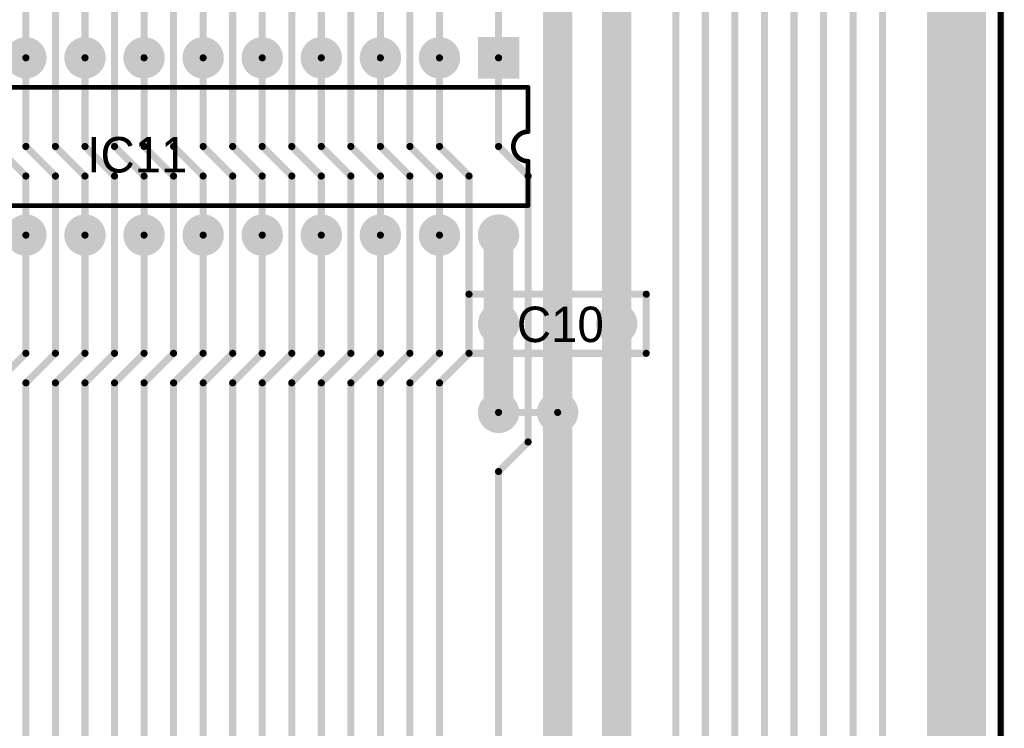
# Model space of a CAD drawing. Extents: x 0.68 to 5.66, y 1.09 to 10.11.
# Tile 17 of 30: x 3.99 to 5.66, y 4.12 to 5.31. Entities that reach past the tile are written whole.
import ezdxf

# ---------------------------------------------------------------- set-up
doc = ezdxf.new("R2010")
doc.units = 0
doc.layers.get('0').update_dxf_attribs({"linetype": 'CONTINUOUS'})
for name, color, linetype in [('BOTTOMLAYER', 5, 'CONTINUOUS'), ('BOTTOMSOLDER', 6, 'CONTINUOUS'), ('MULTILAYER', 9, 'CONTINUOUS'), ('PADHOLE', 156, 'CONTINUOUS'), ('TOPOVERLAY', 2, 'CONTINUOUS'), ('TOPSOLDER', 216, 'CONTINUOUS')]:
    doc.layers.add(name, color=color, linetype=linetype)

# ---------------------------------------------------------------- blocks, each defined once
blk = doc.blocks.new('RAD0_2S_15')
at = {"layer": 'BOTTOMSOLDER', "const_width": 0.035}
for points in [[(-0.2175, 0, 1), (-0.1825, 0, 1)], [(-0.0175, 0, 1), (0.0175, 0, 1)]]:
    blk.add_lwpolyline(points, format="xyb", close=True, dxfattribs=at)
at = {"layer": 'MULTILAYER', "const_width": 0.031}
for points in [[(-0.2155, 0, 1), (-0.1845, 0, 1)], [(-0.0155, 0, 1), (0.0155, 0, 1)]]:
    blk.add_lwpolyline(points, format="xyb", close=True, dxfattribs=at)
at = {"layer": 'PADHOLE', "const_width": 0.0155}
for points in [[(-0.20775, 0, 1), (-0.19225, 0, 1)], [(-0.00775, 0, 1), (0.00775, 0, 1)]]:
    blk.add_lwpolyline(points, format="xyb", close=True, dxfattribs=at)
at = {"layer": 'TOPOVERLAY', "const_width": 0.012}
for points in [[(-0.25, 0.05), (0.05, 0.05)], [(-0.25, -0.05), (-0.25, 0.05)], [(0.05, -0.05), (0.05, 0.05)], [(-0.25, -0.05), (0.05, -0.05)]]:
    blk.add_lwpolyline(points, dxfattribs=at)
at = {"layer": 'TOPOVERLAY', "const_width": 0.006}
for points in [[(-0.253, 0.05, 1), (-0.247, 0.05, 1)], [(-0.253, 0.05, 1), (-0.247, 0.05, 1)], [(0.047, 0.05, 1), (0.053, 0.05, 1)], [(0.047, 0.05, 1), (0.053, 0.05, 1)], [(-0.253, -0.05, 1), (-0.247, -0.05, 1)], [(-0.253, -0.05, 1), (-0.247, -0.05, 1)], [(0.047, -0.05, 1), (0.053, -0.05, 1)], [(0.047, -0.05, 1), (0.053, -0.05, 1)]]:
    blk.add_lwpolyline(points, format="xyb", close=True, dxfattribs=at)
at = {"layer": 'TOPSOLDER', "const_width": 0.035}
for points in [[(-0.2175, 0, 1), (-0.1825, 0, 1)], [(-0.0175, 0, 1), (0.0175, 0, 1)]]:
    blk.add_lwpolyline(points, format="xyb", close=True, dxfattribs=at)
blk = doc.blocks.new('DIP28S_28')
at = {"layer": 'BOTTOMSOLDER', "const_width": 0.035}
for points in [[(-1.3175, 0, 1), (-1.2825, 0, 1)], [(-1.2175, 0, 1), (-1.1825, 0, 1)], [(-1.1175, 0, 1), (-1.0825, 0, 1)], [(-1.0175, 0, 1), (-0.9825, 0, 1)], [(-0.9175, 0, 1), (-0.8825, 0, 1)], [(-0.8175, 0, 1), (-0.7825, 0, 1)], [(-0.7175, 0, 1), (-0.6825, 0, 1)], [(-0.6175, 0, 1), (-0.5825, 0, 1)], [(-0.5175, 0, 1), (-0.4825, 0, 1)], [(-0.4175, 0, 1), (-0.3825, 0, 1)], [(-0.3175, 0, 1), (-0.2825, 0, 1)], [(-0.2175, 0, 1), (-0.1825, 0, 1)], [(-0.1175, 0, 1), (-0.0825, 0, 1)], [(-1.3175, -0.3, 1), (-1.2825, -0.3, 1)], [(-1.2175, -0.3, 1), (-1.1825, -0.3, 1)], [(-1.1175, -0.3, 1), (-1.0825, -0.3, 1)], [(-1.0175, -0.3, 1), (-0.9825, -0.3, 1)], [(-0.9175, -0.3, 1), (-0.8825, -0.3, 1)], [(-0.8175, -0.3, 1), (-0.7825, -0.3, 1)], [(-0.7175, -0.3, 1), (-0.6825, -0.3, 1)], [(-0.6175, -0.3, 1), (-0.5825, -0.3, 1)], [(-0.5175, -0.3, 1), (-0.4825, -0.3, 1)], [(-0.4175, -0.3, 1), (-0.3825, -0.3, 1)], [(-0.3175, -0.3, 1), (-0.2825, -0.3, 1)], [(-0.2175, -0.3, 1), (-0.1825, -0.3, 1)], [(-0.1175, -0.3, 1), (-0.0825, -0.3, 1)], [(-0.0175, -0.3, 1), (0.0175, -0.3, 1)]]:
    blk.add_lwpolyline(points, format="xyb", close=True, dxfattribs=at)
at = {"layer": 'BOTTOMSOLDER'}
blk.add_solid([(-0.035, -0.035), (0.035, -0.035), (-0.035, 0.035), (0.035, 0.035)], dxfattribs=at)
at = {"layer": 'MULTILAYER', "const_width": 0.031}
for points in [[(-1.3155, 0, 1), (-1.2845, 0, 1)], [(-1.2155, 0, 1), (-1.1845, 0, 1)], [(-1.1155, 0, 1), (-1.0845, 0, 1)], [(-1.0155, 0, 1), (-0.9845, 0, 1)], [(-0.9155, 0, 1), (-0.8845, 0, 1)], [(-0.8155, 0, 1), (-0.7845, 0, 1)], [(-0.7155, 0, 1), (-0.6845, 0, 1)], [(-0.6155, 0, 1), (-0.5845, 0, 1)], [(-0.5155, 0, 1), (-0.4845, 0, 1)], [(-0.4155, 0, 1), (-0.3845, 0, 1)], [(-0.3155, 0, 1), (-0.2845, 0, 1)], [(-0.2155, 0, 1), (-0.1845, 0, 1)], [(-0.1155, 0, 1), (-0.0845, 0, 1)], [(-1.3155, -0.3, 1), (-1.2845, -0.3, 1)], [(-1.2155, -0.3, 1), (-1.1845, -0.3, 1)], [(-1.1155, -0.3, 1), (-1.0845, -0.3, 1)], [(-1.0155, -0.3, 1), (-0.9845, -0.3, 1)], [(-0.9155, -0.3, 1), (-0.8845, -0.3, 1)], [(-0.8155, -0.3, 1), (-0.7845, -0.3, 1)], [(-0.7155, -0.3, 1), (-0.6845, -0.3, 1)], [(-0.6155, -0.3, 1), (-0.5845, -0.3, 1)], [(-0.5155, -0.3, 1), (-0.4845, -0.3, 1)], [(-0.4155, -0.3, 1), (-0.3845, -0.3, 1)], [(-0.3155, -0.3, 1), (-0.2845, -0.3, 1)], [(-0.2155, -0.3, 1), (-0.1845, -0.3, 1)], [(-0.1155, -0.3, 1), (-0.0845, -0.3, 1)], [(-0.0155, -0.3, 1), (0.0155, -0.3, 1)]]:
    blk.add_lwpolyline(points, format="xyb", close=True, dxfattribs=at)
at = {"layer": 'MULTILAYER'}
blk.add_solid([(-0.031, -0.031), (0.031, -0.031), (-0.031, 0.031), (0.031, 0.031)], dxfattribs=at)
at = {"layer": 'PADHOLE', "const_width": 0.0155}
for points in [[(-1.30775, 0, 1), (-1.29225, 0, 1)], [(-1.20775, 0, 1), (-1.19225, 0, 1)], [(-1.10775, 0, 1), (-1.09225, 0, 1)], [(-1.00775, 0, 1), (-0.99225, 0, 1)], [(-0.90775, 0, 1), (-0.89225, 0, 1)], [(-0.80775, 0, 1), (-0.79225, 0, 1)], [(-0.70775, 0, 1), (-0.69225, 0, 1)], [(-0.60775, 0, 1), (-0.59225, 0, 1)], [(-0.50775, 0, 1), (-0.49225, 0, 1)], [(-0.40775, 0, 1), (-0.39225, 0, 1)], [(-0.30775, 0, 1), (-0.29225, 0, 1)], [(-0.20775, 0, 1), (-0.19225, 0, 1)], [(-0.10775, 0, 1), (-0.09225, 0, 1)], [(-0.00775, 0, 1), (0.00775, 0, 1)], [(-1.30775, -0.3, 1), (-1.29225, -0.3, 1)], [(-1.20775, -0.3, 1), (-1.19225, -0.3, 1)], [(-1.10775, -0.3, 1), (-1.09225, -0.3, 1)], [(-1.00775, -0.3, 1), (-0.99225, -0.3, 1)], [(-0.90775, -0.3, 1), (-0.89225, -0.3, 1)], [(-0.80775, -0.3, 1), (-0.79225, -0.3, 1)], [(-0.70775, -0.3, 1), (-0.69225, -0.3, 1)], [(-0.60775, -0.3, 1), (-0.59225, -0.3, 1)], [(-0.50775, -0.3, 1), (-0.49225, -0.3, 1)], [(-0.40775, -0.3, 1), (-0.39225, -0.3, 1)], [(-0.30775, -0.3, 1), (-0.29225, -0.3, 1)], [(-0.20775, -0.3, 1), (-0.19225, -0.3, 1)], [(-0.10775, -0.3, 1), (-0.09225, -0.3, 1)], [(-0.00775, -0.3, 1), (0.00775, -0.3, 1)]]:
    blk.add_lwpolyline(points, format="xyb", close=True, dxfattribs=at)
at = {"layer": 'TOPOVERLAY', "const_width": 0.008}
for points in [[(-1.35, -0.25), (-1.35, -0.05)], [(-1.35, -0.05), (0.05, -0.05)], [(0.05, -0.125), (0.05, -0.05)], [(0.05, -0.25), (0.05, -0.175)], [(-1.35, -0.25), (0.05, -0.25)]]:
    blk.add_lwpolyline(points, dxfattribs=at)
at = {"layer": 'TOPOVERLAY', "const_width": 0.004}
for points in [[(-1.352, -0.05, 1), (-1.348, -0.05, 1)], [(-1.352, -0.05, 1), (-1.348, -0.05, 1)], [(0.048, -0.05, 1), (0.052, -0.05, 1)], [(0.048, -0.05, 1), (0.052, -0.05, 1)], [(0.048, -0.125, 1), (0.052, -0.125, 1)], [(0.048, -0.125, 1), (0.052, -0.125, 1)], [(0.048, -0.175, 1), (0.052, -0.175, 1)], [(0.048, -0.175, 1), (0.052, -0.175, 1)], [(-1.352, -0.25, 1), (-1.348, -0.25, 1)], [(-1.352, -0.25, 1), (-1.348, -0.25, 1)], [(0.048, -0.25, 1), (0.052, -0.25, 1)], [(0.048, -0.25, 1), (0.052, -0.25, 1)]]:
    blk.add_lwpolyline(points, format="xyb", close=True, dxfattribs=at)
at = {"layer": 'TOPOVERLAY', "const_width": 0.008}
blk.add_lwpolyline([(0.05, -0.175, -1), (0.05, -0.125)], format="xyb", dxfattribs=at)
at = {"layer": 'TOPSOLDER', "const_width": 0.035}
for points in [[(-1.3175, 0, 1), (-1.2825, 0, 1)], [(-1.2175, 0, 1), (-1.1825, 0, 1)], [(-1.1175, 0, 1), (-1.0825, 0, 1)], [(-1.0175, 0, 1), (-0.9825, 0, 1)], [(-0.9175, 0, 1), (-0.8825, 0, 1)], [(-0.8175, 0, 1), (-0.7825, 0, 1)], [(-0.7175, 0, 1), (-0.6825, 0, 1)], [(-0.6175, 0, 1), (-0.5825, 0, 1)], [(-0.5175, 0, 1), (-0.4825, 0, 1)], [(-0.4175, 0, 1), (-0.3825, 0, 1)], [(-0.3175, 0, 1), (-0.2825, 0, 1)], [(-0.2175, 0, 1), (-0.1825, 0, 1)], [(-0.1175, 0, 1), (-0.0825, 0, 1)], [(-1.3175, -0.3, 1), (-1.2825, -0.3, 1)], [(-1.2175, -0.3, 1), (-1.1825, -0.3, 1)], [(-1.1175, -0.3, 1), (-1.0825, -0.3, 1)], [(-1.0175, -0.3, 1), (-0.9825, -0.3, 1)], [(-0.9175, -0.3, 1), (-0.8825, -0.3, 1)], [(-0.8175, -0.3, 1), (-0.7825, -0.3, 1)], [(-0.7175, -0.3, 1), (-0.6825, -0.3, 1)], [(-0.6175, -0.3, 1), (-0.5825, -0.3, 1)], [(-0.5175, -0.3, 1), (-0.4825, -0.3, 1)], [(-0.4175, -0.3, 1), (-0.3825, -0.3, 1)], [(-0.3175, -0.3, 1), (-0.2825, -0.3, 1)], [(-0.2175, -0.3, 1), (-0.1825, -0.3, 1)], [(-0.1175, -0.3, 1), (-0.0825, -0.3, 1)], [(-0.0175, -0.3, 1), (0.0175, -0.3, 1)]]:
    blk.add_lwpolyline(points, format="xyb", close=True, dxfattribs=at)
at = {"layer": 'TOPSOLDER'}
blk.add_solid([(-0.035, -0.035), (0.035, -0.035), (-0.035, 0.035), (0.035, 0.035)], dxfattribs=at)

msp = doc.modelspace()

# ---------------------------------------------------------------- linework, layer by layer
at = {"layer": 'BOTTOMLAYER'}
for points, const_width in [([(5.65, 1.1), (5.65, 10.1)], 0.012), ([(5.6, 1.15), (5.6, 10.05)], 0.05), ([(5.55, 1.85), (5.55, 7.55)], 0.05), ([(5.1, 1.9), (5.1, 6.85)], 0.012), ([(5.15, 1.9), (5.15, 6.75)], 0.012), ([(5.2, 1.9), (5.2, 6.75)], 0.012), ([(5.25, 1.9), (5.25, 6.75)], 0.012), ([(5.3, 1.9), (5.3, 6.75)], 0.012), ([(5.35, 1.9), (5.35, 6.75)], 0.012), ([(5.4, 1.9), (5.4, 6.75)], 0.012), ([(5.45, 1.9), (5.45, 6.75)], 0.012), ([(4.9, 2.05), (4.9, 6.4)], 0.05), ([(5, 1.95), (5, 6.3)], 0.05), ([(4.8, 5.25), (4.8, 6.05)], 0.012), ([(4, 5.25), (4, 5.35)], 0.012), ([(4.05, 5.1), (4.05, 5.35)], 0.012), ([(4.1, 5.25), (4.1, 5.35)], 0.012), ([(4.15, 5.1), (4.15, 5.35)], 0.012), ([(4.2, 5.25), (4.2, 5.35)], 0.012), ([(4.25, 5.1), (4.25, 5.35)], 0.012), ([(4.3, 5.25), (4.3, 5.35)], 0.012), ([(4.35, 5.1), (4.35, 5.35)], 0.012), ([(4.4, 5.25), (4.4, 5.35)], 0.012), ([(4.45, 5.1), (4.45, 5.35)], 0.012), ([(4.5, 5.25), (4.5, 5.35)], 0.012), ([(4.55, 5.1), (4.55, 5.35)], 0.012), ([(4.6, 5.25), (4.6, 5.35)], 0.012), ([(4.65, 5.1), (4.65, 5.35)], 0.012), ([(4.7, 5.25), (4.7, 5.35)], 0.012), ([(4, 5.1), (4, 5.25)], 0.012), ([(4.1, 5.1), (4.1, 5.25)], 0.012), ([(4.2, 5.1), (4.2, 5.25)], 0.012), ([(4.3, 5.1), (4.3, 5.25)], 0.012), ([(4.4, 5.1), (4.4, 5.25)], 0.012), ([(4.5, 5.1), (4.5, 5.25)], 0.012), ([(4.6, 5.1), (4.6, 5.25)], 0.012), ([(4.7, 5.1), (4.7, 5.25)], 0.012), ([(4.8, 5.1), (4.8, 5.25)], 0.012), ([(3.95, 5.1), (4, 5.05)], 0.012), ([(4, 5.1), (4.05, 5.05)], 0.012), ([(4.05, 5.1), (4.1, 5.05)], 0.012), ([(4.1, 5.1), (4.15, 5.05)], 0.012), ([(4.15, 5.1), (4.2, 5.05)], 0.012), ([(4.2, 5.1), (4.25, 5.05)], 0.012), ([(4.25, 5.1), (4.3, 5.05)], 0.012), ([(4.3, 5.1), (4.35, 5.05)], 0.012), ([(4.35, 5.1), (4.4, 5.05)], 0.012), ([(4.4, 5.1), (4.45, 5.05)], 0.012), ([(4.45, 5.1), (4.5, 5.05)], 0.012), ([(4.5, 5.1), (4.55, 5.05)], 0.012), ([(4.55, 5.1), (4.6, 5.05)], 0.012), ([(4.6, 5.1), (4.65, 5.05)], 0.012), ([(4.65, 5.1), (4.7, 5.05)], 0.012), ([(4.7, 5.1), (4.75, 5.05)], 0.012), ([(4.8, 5.1), (4.85, 5.05)], 0.012), ([(4, 4.95), (4, 5.05)], 0.012), ([(4.05, 4.75), (4.05, 5.05)], 0.012), ([(4.1, 4.95), (4.1, 5.05)], 0.012), ([(4.15, 4.75), (4.15, 5.05)], 0.012), ([(4.2, 4.95), (4.2, 5.05)], 0.012), ([(4.25, 4.75), (4.25, 5.05)], 0.012), ([(4.3, 4.95), (4.3, 5.05)], 0.012), ([(4.35, 4.75), (4.35, 5.05)], 0.012), ([(4.4, 4.95), (4.4, 5.05)], 0.012), ([(4.45, 4.75), (4.45, 5.05)], 0.012), ([(4.5, 4.95), (4.5, 5.05)], 0.012), ([(4.55, 4.75), (4.55, 5.05)], 0.012), ([(4.6, 4.95), (4.6, 5.05)], 0.012), ([(4.65, 4.75), (4.65, 5.05)], 0.012), ([(4.7, 4.95), (4.7, 5.05)], 0.012), ([(4.75, 4.75), (4.75, 5.05)], 0.012), ([(4.85, 4.6), (4.85, 5.05)], 0.012), ([(4.8, 4.65), (4.8, 4.95)], 0.05), ([(4, 4.75), (4, 4.95)], 0.012), ([(4.1, 4.75), (4.1, 4.95)], 0.012), ([(4.2, 4.75), (4.2, 4.95)], 0.012), ([(4.3, 4.75), (4.3, 4.95)], 0.012), ([(4.4, 4.75), (4.4, 4.95)], 0.012), ([(4.5, 4.75), (4.5, 4.95)], 0.012), ([(4.6, 4.75), (4.6, 4.95)], 0.012), ([(4.7, 4.75), (4.7, 4.95)], 0.012), ([(3.95, 4.7), (4, 4.75)], 0.012), ([(4, 4.7), (4.05, 4.75)], 0.012), ([(4.05, 4.7), (4.1, 4.75)], 0.012), ([(4.1, 4.7), (4.15, 4.75)], 0.012), ([(4.15, 4.7), (4.2, 4.75)], 0.012), ([(4.2, 4.7), (4.25, 4.75)], 0.012), ([(4.25, 4.7), (4.3, 4.75)], 0.012), ([(4.3, 4.7), (4.35, 4.75)], 0.012), ([(4.35, 4.7), (4.4, 4.75)], 0.012), ([(4.4, 4.7), (4.45, 4.75)], 0.012), ([(4.45, 4.7), (4.5, 4.75)], 0.012), ([(4.5, 4.7), (4.55, 4.75)], 0.012), ([(4.55, 4.7), (4.6, 4.75)], 0.012), ([(4.6, 4.7), (4.65, 4.75)], 0.012), ([(4.65, 4.7), (4.7, 4.75)], 0.012), ([(4.7, 4.7), (4.75, 4.75)], 0.012), ([(4, 3.9), (4, 4.7)], 0.012), ([(4.05, 3.75), (4.05, 4.7)], 0.012), ([(4.1, 3.9), (4.1, 4.7)], 0.012), ([(4.15, 3.75), (4.15, 4.7)], 0.012), ([(4.2, 3.9), (4.2, 4.7)], 0.012), ([(4.25, 3.75), (4.25, 4.7)], 0.012), ([(4.3, 3.9), (4.3, 4.7)], 0.012), ([(4.35, 3.75), (4.35, 4.7)], 0.012), ([(4.4, 3.9), (4.4, 4.7)], 0.012), ([(4.45, 3.75), (4.45, 4.7)], 0.012), ([(4.5, 3.9), (4.5, 4.7)], 0.012), ([(4.55, 3.75), (4.55, 4.7)], 0.012), ([(4.6, 3.9), (4.6, 4.7)], 0.012), ([(4.65, 3.75), (4.65, 4.7)], 0.012), ([(4.7, 3.9), (4.7, 4.7)], 0.012), ([(4.8, 4.55), (4.85, 4.6)], 0.012), ([(4.8, 3.9), (4.8, 4.55)], 0.012)]:
    msp.add_lwpolyline(points, dxfattribs=dict(at, const_width=const_width))
for points, const_width in [([(3.997, 5.25, 1), (4.003, 5.25, 1)], 0.006), ([(3.997, 5.25, 1), (4.003, 5.25, 1)], 0.006), ([(4.097, 5.25, 1), (4.103, 5.25, 1)], 0.006), ([(4.097, 5.25, 1), (4.103, 5.25, 1)], 0.006), ([(4.197, 5.25, 1), (4.203, 5.25, 1)], 0.006), ([(4.197, 5.25, 1), (4.203, 5.25, 1)], 0.006), ([(4.297, 5.25, 1), (4.303, 5.25, 1)], 0.006), ([(4.297, 5.25, 1), (4.303, 5.25, 1)], 0.006), ([(4.397, 5.25, 1), (4.403, 5.25, 1)], 0.006), ([(4.397, 5.25, 1), (4.403, 5.25, 1)], 0.006), ([(4.497, 5.25, 1), (4.503, 5.25, 1)], 0.006), ([(4.497, 5.25, 1), (4.503, 5.25, 1)], 0.006), ([(4.597, 5.25, 1), (4.603, 5.25, 1)], 0.006), ([(4.597, 5.25, 1), (4.603, 5.25, 1)], 0.006), ([(4.697, 5.25, 1), (4.703, 5.25, 1)], 0.006), ([(4.697, 5.25, 1), (4.703, 5.25, 1)], 0.006), ([(4.797, 5.25, 1), (4.803, 5.25, 1)], 0.006), ([(4.797, 5.25, 1), (4.803, 5.25, 1)], 0.006), ([(3.997, 5.1, 1), (4.003, 5.1, 1)], 0.006), ([(3.997, 5.1, 1), (4.003, 5.1, 1)], 0.006), ([(4.047, 5.1, 1), (4.053, 5.1, 1)], 0.006), ([(4.047, 5.1, 1), (4.053, 5.1, 1)], 0.006), ([(4.097, 5.1, 1), (4.103, 5.1, 1)], 0.006), ([(4.097, 5.1, 1), (4.103, 5.1, 1)], 0.006), ([(4.147, 5.1, 1), (4.153, 5.1, 1)], 0.006), ([(4.147, 5.1, 1), (4.153, 5.1, 1)], 0.006), ([(4.197, 5.1, 1), (4.203, 5.1, 1)], 0.006), ([(4.197, 5.1, 1), (4.203, 5.1, 1)], 0.006), ([(4.247, 5.1, 1), (4.253, 5.1, 1)], 0.006), ([(4.247, 5.1, 1), (4.253, 5.1, 1)], 0.006), ([(4.297, 5.1, 1), (4.303, 5.1, 1)], 0.006), ([(4.297, 5.1, 1), (4.303, 5.1, 1)], 0.006), ([(4.347, 5.1, 1), (4.353, 5.1, 1)], 0.006), ([(4.347, 5.1, 1), (4.353, 5.1, 1)], 0.006), ([(4.397, 5.1, 1), (4.403, 5.1, 1)], 0.006), ([(4.397, 5.1, 1), (4.403, 5.1, 1)], 0.006), ([(4.447, 5.1, 1), (4.453, 5.1, 1)], 0.006), ([(4.447, 5.1, 1), (4.453, 5.1, 1)], 0.006), ([(4.497, 5.1, 1), (4.503, 5.1, 1)], 0.006), ([(4.497, 5.1, 1), (4.503, 5.1, 1)], 0.006), ([(4.547, 5.1, 1), (4.553, 5.1, 1)], 0.006), ([(4.547, 5.1, 1), (4.553, 5.1, 1)], 0.006), ([(4.597, 5.1, 1), (4.603, 5.1, 1)], 0.006), ([(4.597, 5.1, 1), (4.603, 5.1, 1)], 0.006), ([(4.647, 5.1, 1), (4.653, 5.1, 1)], 0.006), ([(4.647, 5.1, 1), (4.653, 5.1, 1)], 0.006), ([(4.697, 5.1, 1), (4.703, 5.1, 1)], 0.006), ([(4.697, 5.1, 1), (4.703, 5.1, 1)], 0.006), ([(4.797, 5.1, 1), (4.803, 5.1, 1)], 0.006), ([(4.797, 5.1, 1), (4.803, 5.1, 1)], 0.006), ([(3.997, 5.05, 1), (4.003, 5.05, 1)], 0.006), ([(3.997, 5.05, 1), (4.003, 5.05, 1)], 0.006), ([(4.047, 5.05, 1), (4.053, 5.05, 1)], 0.006), ([(4.047, 5.05, 1), (4.053, 5.05, 1)], 0.006), ([(4.097, 5.05, 1), (4.103, 5.05, 1)], 0.006), ([(4.097, 5.05, 1), (4.103, 5.05, 1)], 0.006), ([(4.147, 5.05, 1), (4.153, 5.05, 1)], 0.006), ([(4.147, 5.05, 1), (4.153, 5.05, 1)], 0.006), ([(4.197, 5.05, 1), (4.203, 5.05, 1)], 0.006), ([(4.197, 5.05, 1), (4.203, 5.05, 1)], 0.006), ([(4.247, 5.05, 1), (4.253, 5.05, 1)], 0.006), ([(4.247, 5.05, 1), (4.253, 5.05, 1)], 0.006), ([(4.297, 5.05, 1), (4.303, 5.05, 1)], 0.006), ([(4.297, 5.05, 1), (4.303, 5.05, 1)], 0.006), ([(4.347, 5.05, 1), (4.353, 5.05, 1)], 0.006), ([(4.347, 5.05, 1), (4.353, 5.05, 1)], 0.006), ([(4.397, 5.05, 1), (4.403, 5.05, 1)], 0.006), ([(4.397, 5.05, 1), (4.403, 5.05, 1)], 0.006), ([(4.447, 5.05, 1), (4.453, 5.05, 1)], 0.006), ([(4.447, 5.05, 1), (4.453, 5.05, 1)], 0.006), ([(4.497, 5.05, 1), (4.503, 5.05, 1)], 0.006), ([(4.497, 5.05, 1), (4.503, 5.05, 1)], 0.006), ([(4.547, 5.05, 1), (4.553, 5.05, 1)], 0.006), ([(4.547, 5.05, 1), (4.553, 5.05, 1)], 0.006), ([(4.597, 5.05, 1), (4.603, 5.05, 1)], 0.006), ([(4.597, 5.05, 1), (4.603, 5.05, 1)], 0.006), ([(4.647, 5.05, 1), (4.653, 5.05, 1)], 0.006), ([(4.647, 5.05, 1), (4.653, 5.05, 1)], 0.006), ([(4.697, 5.05, 1), (4.703, 5.05, 1)], 0.006), ([(4.697, 5.05, 1), (4.703, 5.05, 1)], 0.006), ([(4.747, 5.05, 1), (4.753, 5.05, 1)], 0.006), ([(4.747, 5.05, 1), (4.753, 5.05, 1)], 0.006), ([(4.847, 5.05, 1), (4.853, 5.05, 1)], 0.006), ([(4.847, 5.05, 1), (4.853, 5.05, 1)], 0.006), ([(4.7875, 4.95, 1), (4.8125, 4.95, 1)], 0.025), ([(3.997, 4.95, 1), (4.003, 4.95, 1)], 0.006), ([(3.997, 4.95, 1), (4.003, 4.95, 1)], 0.006), ([(4.097, 4.95, 1), (4.103, 4.95, 1)], 0.006), ([(4.097, 4.95, 1), (4.103, 4.95, 1)], 0.006), ([(4.197, 4.95, 1), (4.203, 4.95, 1)], 0.006), ([(4.197, 4.95, 1), (4.203, 4.95, 1)], 0.006), ([(4.297, 4.95, 1), (4.303, 4.95, 1)], 0.006), ([(4.297, 4.95, 1), (4.303, 4.95, 1)], 0.006), ([(4.397, 4.95, 1), (4.403, 4.95, 1)], 0.006), ([(4.397, 4.95, 1), (4.403, 4.95, 1)], 0.006), ([(4.497, 4.95, 1), (4.503, 4.95, 1)], 0.006), ([(4.497, 4.95, 1), (4.503, 4.95, 1)], 0.006), ([(4.597, 4.95, 1), (4.603, 4.95, 1)], 0.006), ([(4.597, 4.95, 1), (4.603, 4.95, 1)], 0.006), ([(4.697, 4.95, 1), (4.703, 4.95, 1)], 0.006), ([(4.697, 4.95, 1), (4.703, 4.95, 1)], 0.006), ([(3.997, 4.75, 1), (4.003, 4.75, 1)], 0.006), ([(3.997, 4.75, 1), (4.003, 4.75, 1)], 0.006), ([(4.047, 4.75, 1), (4.053, 4.75, 1)], 0.006), ([(4.047, 4.75, 1), (4.053, 4.75, 1)], 0.006), ([(4.097, 4.75, 1), (4.103, 4.75, 1)], 0.006), ([(4.097, 4.75, 1), (4.103, 4.75, 1)], 0.006), ([(4.147, 4.75, 1), (4.153, 4.75, 1)], 0.006), ([(4.147, 4.75, 1), (4.153, 4.75, 1)], 0.006), ([(4.197, 4.75, 1), (4.203, 4.75, 1)], 0.006), ([(4.197, 4.75, 1), (4.203, 4.75, 1)], 0.006), ([(4.247, 4.75, 1), (4.253, 4.75, 1)], 0.006), ([(4.247, 4.75, 1), (4.253, 4.75, 1)], 0.006), ([(4.297, 4.75, 1), (4.303, 4.75, 1)], 0.006), ([(4.297, 4.75, 1), (4.303, 4.75, 1)], 0.006), ([(4.347, 4.75, 1), (4.353, 4.75, 1)], 0.006), ([(4.347, 4.75, 1), (4.353, 4.75, 1)], 0.006), ([(4.397, 4.75, 1), (4.403, 4.75, 1)], 0.006), ([(4.397, 4.75, 1), (4.403, 4.75, 1)], 0.006), ([(4.447, 4.75, 1), (4.453, 4.75, 1)], 0.006), ([(4.447, 4.75, 1), (4.453, 4.75, 1)], 0.006), ([(4.497, 4.75, 1), (4.503, 4.75, 1)], 0.006), ([(4.497, 4.75, 1), (4.503, 4.75, 1)], 0.006), ([(4.547, 4.75, 1), (4.553, 4.75, 1)], 0.006), ([(4.547, 4.75, 1), (4.553, 4.75, 1)], 0.006), ([(4.597, 4.75, 1), (4.603, 4.75, 1)], 0.006), ([(4.597, 4.75, 1), (4.603, 4.75, 1)], 0.006), ([(4.647, 4.75, 1), (4.653, 4.75, 1)], 0.006), ([(4.647, 4.75, 1), (4.653, 4.75, 1)], 0.006), ([(4.697, 4.75, 1), (4.703, 4.75, 1)], 0.006), ([(4.697, 4.75, 1), (4.703, 4.75, 1)], 0.006), ([(4.747, 4.75, 1), (4.753, 4.75, 1)], 0.006), ([(4.747, 4.75, 1), (4.753, 4.75, 1)], 0.006), ([(3.997, 4.7, 1), (4.003, 4.7, 1)], 0.006), ([(3.997, 4.7, 1), (4.003, 4.7, 1)], 0.006), ([(4.047, 4.7, 1), (4.053, 4.7, 1)], 0.006), ([(4.047, 4.7, 1), (4.053, 4.7, 1)], 0.006), ([(4.097, 4.7, 1), (4.103, 4.7, 1)], 0.006), ([(4.097, 4.7, 1), (4.103, 4.7, 1)], 0.006), ([(4.147, 4.7, 1), (4.153, 4.7, 1)], 0.006), ([(4.147, 4.7, 1), (4.153, 4.7, 1)], 0.006), ([(4.197, 4.7, 1), (4.203, 4.7, 1)], 0.006), ([(4.197, 4.7, 1), (4.203, 4.7, 1)], 0.006), ([(4.247, 4.7, 1), (4.253, 4.7, 1)], 0.006), ([(4.247, 4.7, 1), (4.253, 4.7, 1)], 0.006), ([(4.297, 4.7, 1), (4.303, 4.7, 1)], 0.006), ([(4.297, 4.7, 1), (4.303, 4.7, 1)], 0.006), ([(4.347, 4.7, 1), (4.353, 4.7, 1)], 0.006), ([(4.347, 4.7, 1), (4.353, 4.7, 1)], 0.006), ([(4.397, 4.7, 1), (4.403, 4.7, 1)], 0.006), ([(4.397, 4.7, 1), (4.403, 4.7, 1)], 0.006), ([(4.447, 4.7, 1), (4.453, 4.7, 1)], 0.006), ([(4.447, 4.7, 1), (4.453, 4.7, 1)], 0.006), ([(4.497, 4.7, 1), (4.503, 4.7, 1)], 0.006), ([(4.497, 4.7, 1), (4.503, 4.7, 1)], 0.006), ([(4.547, 4.7, 1), (4.553, 4.7, 1)], 0.006), ([(4.547, 4.7, 1), (4.553, 4.7, 1)], 0.006), ([(4.597, 4.7, 1), (4.603, 4.7, 1)], 0.006), ([(4.597, 4.7, 1), (4.603, 4.7, 1)], 0.006), ([(4.647, 4.7, 1), (4.653, 4.7, 1)], 0.006), ([(4.647, 4.7, 1), (4.653, 4.7, 1)], 0.006), ([(4.697, 4.7, 1), (4.703, 4.7, 1)], 0.006), ([(4.697, 4.7, 1), (4.703, 4.7, 1)], 0.006), ([(4.7875, 4.65, 1), (4.8125, 4.65, 1)], 0.025), ([(4.847, 4.6, 1), (4.853, 4.6, 1)], 0.006), ([(4.847, 4.6, 1), (4.853, 4.6, 1)], 0.006), ([(4.797, 4.55, 1), (4.803, 4.55, 1)], 0.006), ([(4.797, 4.55, 1), (4.803, 4.55, 1)], 0.006)]:
    msp.add_lwpolyline(points, format="xyb", close=True, dxfattribs=dict(at, const_width=const_width))
at = {"layer": 'BOTTOMSOLDER', "const_width": 0.035}
for points in [[(4.7825, 4.65, 1), (4.8175, 4.65, 1)], [(4.8825, 4.65, 1), (4.9175, 4.65, 1)]]:
    msp.add_lwpolyline(points, format="xyb", close=True, dxfattribs=at)
at = {"layer": 'MULTILAYER', "const_width": 0.031}
for points in [[(4.7845, 4.65, 1), (4.8155, 4.65, 1)], [(4.8845, 4.65, 1), (4.9155, 4.65, 1)]]:
    msp.add_lwpolyline(points, format="xyb", close=True, dxfattribs=at)
at = {"layer": 'PADHOLE', "const_width": 0.0155}
for points in [[(4.7923, 4.65, 1), (4.8078, 4.65, 1)], [(4.8922, 4.65, 1), (4.9078, 4.65, 1)]]:
    msp.add_lwpolyline(points, format="xyb", close=True, dxfattribs=at)
at = {"layer": 'TOPOVERLAY'}
for points, const_width in [([(5.65, 1.1), (5.65, 10.1)], 0.01), ([(4.8, 4.65), (4.9, 4.65)], 0.012)]:
    msp.add_lwpolyline(points, dxfattribs=dict(at, const_width=const_width))
at = {"layer": 'TOPOVERLAY', "const_width": 0.006}
for points in [[(4.797, 4.65, 1), (4.803, 4.65, 1)], [(4.897, 4.65, 1), (4.903, 4.65, 1)]]:
    msp.add_lwpolyline(points, format="xyb", close=True, dxfattribs=at)
at = {"layer": 'TOPSOLDER', "const_width": 0.035}
for points in [[(4.7825, 4.65, 1), (4.8175, 4.65, 1)], [(4.8825, 4.65, 1), (4.9175, 4.65, 1)]]:
    msp.add_lwpolyline(points, format="xyb", close=True, dxfattribs=at)

# ---------------------------------------------------------------- block references
for name, p in [('DIP28S_28', (4.8, 5.25)), ('RAD0_2S_15', (5, 4.8))]:
    msp.add_blockref(name, p)

# ---------------------------------------------------------------- texts
at = {"layer": 'TOPOVERLAY'}
for s, p in [('IC11', (4.104, 5.056)), ('C10', (4.831, 4.769))]:
    msp.add_text(s, height=0.06, dxfattribs=at).set_placement(p)

doc.saveas('drawing.dxf')
